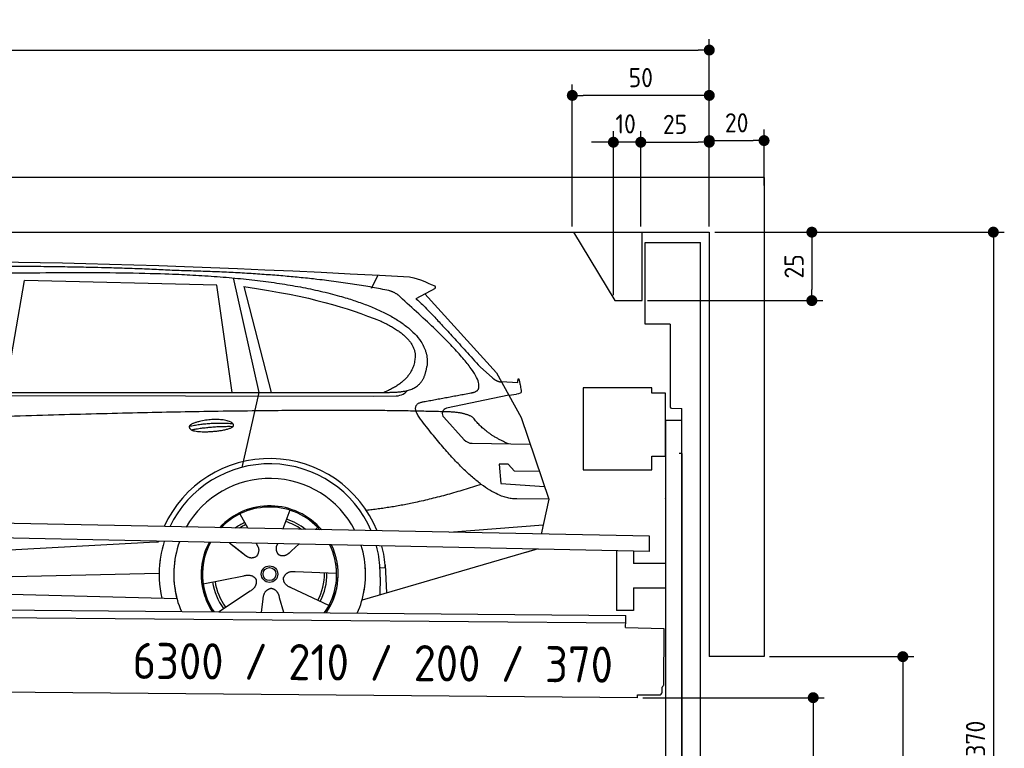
# Model space of a CAD drawing. Header units: millimetres. Extents: x -411 to 6777, y 0 to 6777.
# Tile 6 of 6: x 3183 to 6777, y 4115 to 6777. Entities that reach past the tile are written whole.
import ezdxf

# ---------------------------------------------------------------- set-up
doc = ezdxf.new("R2010")
doc.units = ezdxf.units.MM
doc.layers.add('4', color=3, linetype='Continuous')
for name, color, linetype, lineweight in [('car', 10, 'Continuous', 25), ('Freiraum', 7, 'Continuous', 25), ('Gebäude', 7, 'Continuous', 25), ('Logo', 7, 'Continuous', 25), ('Plattform', 7, 'Continuous', 25), ('Ständer vorne', 7, 'Continuous', 25), ('Tor', 200, 'Continuous', 25)]:
    doc.layers.add(name, color=color, linetype=linetype, lineweight=lineweight)
doc.styles.get("Standard").update_dxf_attribs({"font": 'ISOCP.SHX'})
doc.dimstyles.new('GEN-ISO', dxfattribs={"dimscale": 20, "dimtxt": 3.5, "dimasz": 2, "dimexe": 2, "dimexo": 1, "dimgap": 1.5, "dimtad": 1, "dimdec": 1, "dimlfac": 0.1, "dimdsep": 46, "dimtxsty": 'STANDARD', "dimblk": 'PUNKT', "dimcen": 2, "dimclrd": 256, "dimclre": 256, "dimclrt": 2, "dimadec": 0, "dimazin": 0, "dimtp": 0.1, "dimtm": 0.1, "dimtfac": 0.71, "dimtdec": 1, "dimtmove": 2, "dimatfit": 3, "dimldrblk": 'PUNKT', "dimfxl": 2, "dimtolj": 1, "dimarcsym": 0})

# ---------------------------------------------------------------- blocks, each defined once
blk = doc.blocks.new('PUNKT')
at = {"layer": '4', "color": 0, "linetype": 'ByBlock'}
blk.add_line((-0.5, 0), (-1, 0), dxfattribs=at)
at = {"layer": '4', "color": 0, "linetype": 'ByBlock', "const_width": 0.5}
blk.add_lwpolyline([(-0.25, 0, 1), (0.25, 0, 1)], format="xyb", close=True, dxfattribs=at)
blk = doc.blocks.new('*D68')
at = {"layer": '4', "lineweight": -2, "transparency": 16777216}
for p, q in [((5720, 6000.6), (6776.9, 6000.6)), ((6736.9, 5960.6), (6736.9, 2340)), ((6195.4, 2300), (6776.9, 2300))]:
    blk.add_line(p, q, dxfattribs=at)
at = {"layer": 'Defpoints', "color": 0, "transparency": 16777216}
for p in [(5700, 6000.6), (6175.4, 2300), (6736.9, 2300)]:
    blk.add_point(p, dxfattribs=at)
at = {"layer": '4', "lineweight": -2, "transparency": 16777216, "xscale": 40, "yscale": 40, "zscale": 40}
for p, rotation in [((6736.9, 6000.6), 90), ((6736.9, 2300), 270)]:
    blk.add_blockref('PUNKT', p, dxfattribs=dict(at, rotation=rotation))
at = {"layer": '4', "color": 2, "transparency": 16777216, "insert": (6671.9, 4150.3), "char_height": 70, "attachment_point": 5, "rotation": 90}
blk.add_mtext('370', dxfattribs=at)
blk = doc.blocks.new('*D70')
at = {"layer": '4', "lineweight": -2, "transparency": 16777216}
for p, q in [((5920, 4450), (6446.5, 4450)), ((6406.5, 4410), (6406.5, 2340)), ((6295.4, 2300), (6446.5, 2300))]:
    blk.add_line(p, q, dxfattribs=at)
at = {"layer": 'Defpoints', "color": 0, "transparency": 16777216}
for p in [(5900, 4450), (6275.4, 2300), (6406.5, 2300)]:
    blk.add_point(p, dxfattribs=at)
at = {"layer": '4', "lineweight": -2, "transparency": 16777216, "xscale": 40, "yscale": 40, "zscale": 40}
for p, rotation in [((6406.5, 4450), 90), ((6406.5, 2300), 270)]:
    blk.add_blockref('PUNKT', p, dxfattribs=dict(at, rotation=rotation))
at = {"layer": '4', "color": 2, "transparency": 16777216, "insert": (6341.5, 3375), "char_height": 70, "attachment_point": 5, "rotation": 90}
blk.add_mtext('H2', dxfattribs=at)
blk = doc.blocks.new('*D71')
at = {"layer": '4', "lineweight": -2, "transparency": 16777216}
for p, q in [((200, 6020.9), (200, 6705.8)), ((5700, 6170.9), (5700, 6705.8)), ((240, 6665.8), (5660, 6665.8))]:
    blk.add_line(p, q, dxfattribs=at)
at = {"layer": 'Defpoints', "color": 0, "transparency": 16777216}
for p in [(5700, 6665.8), (5700, 6150.9), (200, 6000.9)]:
    blk.add_point(p, dxfattribs=at)
at = {"layer": '4', "lineweight": -2, "transparency": 16777216, "xscale": 40, "yscale": 40, "zscale": 40, "rotation": 180}
blk.add_blockref('PUNKT', (200, 6665.8), dxfattribs=at)
at = {"layer": '4', "lineweight": -2, "transparency": 16777216, "xscale": 40, "yscale": 40, "zscale": 40}
blk.add_blockref('PUNKT', (5700, 6665.8), dxfattribs=at)
at = {"layer": '4', "color": 2, "transparency": 16777216, "insert": (2950, 6730.8), "char_height": 70, "attachment_point": 5}
blk.add_mtext('550', dxfattribs=at)
blk = doc.blocks.new('*D72')
at = {"layer": '4', "lineweight": -2, "transparency": 16777216}
for p, q in [((5457.5, 4300), (6119.3, 4300)), ((6079.3, 4260), (6079.3, 2340)), ((6099.3, 2300), (6119.3, 2300))]:
    blk.add_line(p, q, dxfattribs=at)
at = {"layer": 'Defpoints', "color": 0, "transparency": 16777216}
for p in [(5437.5, 4300), (6079.3, 2300), (6079.3, 2300)]:
    blk.add_point(p, dxfattribs=at)
at = {"layer": '4', "lineweight": -2, "transparency": 16777216, "xscale": 40, "yscale": 40, "zscale": 40}
for p, rotation in [((6079.3, 4300), 90), ((6079.3, 2300), 270)]:
    blk.add_blockref('PUNKT', p, dxfattribs=dict(at, rotation=rotation))
at = {"layer": '4', "color": 2, "transparency": 16777216, "insert": (6004.7, 3209.2), "char_height": 70, "attachment_point": 5, "rotation": 90}
blk.add_mtext('200', dxfattribs=at)
blk = doc.blocks.new('*D73')
at = {"layer": '4', "lineweight": -2, "transparency": 16777216}
for p, q in [((5450, 6020.9), (5450, 6369.1)), ((5700, 6020.9), (5700, 6369.1)), ((5490, 6329.1), (5660, 6329.1))]:
    blk.add_line(p, q, dxfattribs=at)
at = {"layer": 'Defpoints', "color": 0, "transparency": 16777216}
for p in [(5700, 6329.1), (5450, 6000.9), (5700, 6000.9)]:
    blk.add_point(p, dxfattribs=at)
at = {"layer": '4', "lineweight": -2, "transparency": 16777216, "xscale": 40, "yscale": 40, "zscale": 40, "rotation": 180}
blk.add_blockref('PUNKT', (5450, 6329.1), dxfattribs=at)
at = {"layer": '4', "lineweight": -2, "transparency": 16777216, "xscale": 40, "yscale": 40, "zscale": 40}
blk.add_blockref('PUNKT', (5700, 6329.1), dxfattribs=at)
at = {"layer": '4', "color": 2, "transparency": 16777216, "insert": (5575, 6394.2), "char_height": 70, "attachment_point": 5}
blk.add_mtext('25', dxfattribs=at)
blk = doc.blocks.new('*D74')
at = {"layer": '4', "lineweight": -2, "transparency": 16777216}
for p, q in [((5200, 6020.9), (5200, 6540.1)), ((5700, 6020.9), (5700, 6540.1)), ((5660, 6500.1), (5240, 6500.1))]:
    blk.add_line(p, q, dxfattribs=at)
at = {"layer": 'Defpoints', "color": 0, "transparency": 16777216}
for p in [(5200, 6500.1), (5200, 6000.9), (5700, 6000.9)]:
    blk.add_point(p, dxfattribs=at)
at = {"layer": '4', "lineweight": -2, "transparency": 16777216, "xscale": 40, "yscale": 40, "zscale": 40, "rotation": 180}
blk.add_blockref('PUNKT', (5200, 6500.1), dxfattribs=at)
at = {"layer": '4', "lineweight": -2, "transparency": 16777216, "xscale": 40, "yscale": 40, "zscale": 40}
blk.add_blockref('PUNKT', (5700, 6500.1), dxfattribs=at)
at = {"layer": '4', "color": 2, "transparency": 16777216, "insert": (5450, 6565.1), "char_height": 70, "attachment_point": 5}
blk.add_mtext('50', dxfattribs=at)
blk = doc.blocks.new('*D75')
at = {"layer": '4', "lineweight": -2, "transparency": 16777216}
for p, q in [((5720, 6000.6), (6114.4, 6000.6)), ((6074.4, 5960.6), (6074.4, 5790.6)), ((5474.9, 5750.6), (6114.4, 5750.6))]:
    blk.add_line(p, q, dxfattribs=at)
at = {"layer": 'Defpoints', "color": 0, "transparency": 16777216}
for p in [(5700, 6000.6), (5454.9, 5750.6), (6074.4, 5750.6)]:
    blk.add_point(p, dxfattribs=at)
at = {"layer": '4', "lineweight": -2, "transparency": 16777216, "xscale": 40, "yscale": 40, "zscale": 40}
for p, rotation in [((6074.4, 6000.6), 90), ((6074.4, 5750.6), 270)]:
    blk.add_blockref('PUNKT', p, dxfattribs=dict(at, rotation=rotation))
at = {"layer": '4', "color": 2, "transparency": 16777216, "insert": (6009.4, 5875.6), "char_height": 70, "attachment_point": 5, "rotation": 90}
blk.add_mtext('25', dxfattribs=at)
blk = doc.blocks.new('*D76')
at = {"layer": '4', "lineweight": -2, "transparency": 16777216}
for p, q in [((5350, 5770.9), (5350, 6369.1)), ((5450, 6020.9), (5450, 6369.1)), ((5310, 6329.1), (5270, 6329.1)), ((5450, 6329.1), (5350, 6329.1)), ((5490, 6329.1), (5530, 6329.1))]:
    blk.add_line(p, q, dxfattribs=at)
at = {"layer": 'Defpoints', "color": 0, "transparency": 16777216}
for p in [(5350, 6329.1), (5450, 6000.9), (5350, 5750.9)]:
    blk.add_point(p, dxfattribs=at)
at = {"layer": '4', "lineweight": -2, "transparency": 16777216, "xscale": 40, "yscale": 40, "zscale": 40}
blk.add_blockref('PUNKT', (5350, 6329.1), dxfattribs=at)
at = {"layer": '4', "lineweight": -2, "transparency": 16777216, "xscale": 40, "yscale": 40, "zscale": 40, "rotation": 180}
blk.add_blockref('PUNKT', (5450, 6329.1), dxfattribs=at)
at = {"layer": '4', "color": 2, "transparency": 16777216, "insert": (5394.7, 6396.1), "char_height": 70, "attachment_point": 5}
blk.add_mtext('10', dxfattribs=at)
blk = doc.blocks.new('Car')
at = {"layer": 'car'}
for p, q in [((3908.8, 5869.4), (4005.5, 5452.1)), ((4414.1, 5836.7), (4437.9, 5884.2)), ((3080, 5443.1), (3147, 5852.9)), ((3848.7, 5843), (3147, 5852.9)), ((3908.3, 5451.1), (3848.7, 5843)), ((3948.3, 5838.8), (4051.4, 5452.5)), ((4645.6, 5838.1), (4575.6, 5798.9)), ((4608.8, 5817.5), (4873.2, 5531.6)), ((4812.8, 5552.6), (4858.4, 5512.8)), ((4873.2, 5531.6), (4963.8, 5369.4)), ((4891, 5499.6), (4951.2, 5497.5)), ((1781.2, 5421.7), (4424.4, 5442.7)), ((1828.1, 5431), (4479.9, 5456.7)), ((4005.5, 5452.1), (3947.1, 5177.8)), ((4424.4, 5442.7), (4507.3, 5444.1)), ((4918.5, 5450.5), (4692.1, 5400.6)), ((4918.5, 5450.5), (4946.2, 5454.5)), ((4681.7, 5367.5), (4756.7, 5286.3)), ((4963.8, 5369.4), (5068.1, 5071.8)), ((4786, 5273.4), (4997.7, 5272.6)), ((4918.5, 5198.5), (4885.8, 5198.5)), ((4885.8, 5198.5), (4892.7, 5127)), ((4942.3, 5172.7), (4918.5, 5198.5)), ((5032.7, 5172.7), (4942.3, 5172.7)), ((4892.7, 5127), (5051.8, 5118.5)), ((5068.1, 5071.8), (4951.2, 5072.2)), ((5068.1, 5071.8), (5041.5, 4943.8)), ((3941, 5007.6), (3970.6, 4955.4)), ((4123.2, 5022.9), (4098.3, 4954)), ((4225.3, 4961.2), (4217.6, 4952.7)), ((4705.6, 4947.5), (5048.7, 4978.3)), ((3969.2, 4957.8), (3970.6, 4955.4)), ((1743.4, 4781.9), (3612.4, 4901.2)), ((3612.4, 4901.2), (3644.9, 4903.2)), ((3904.3, 4901.6), (3955.9, 4861.5)), ((3918.7, 4890.6), (3965.3, 4854.4)), ((4001.6, 4900.5), (4007.7, 4889.5)), ((4078.7, 4899.6), (4075, 4889.2)), ((4157.4, 4898.6), (4130.7, 4874.6)), ((5025.6, 4888.4), (4389.6, 4697)), ((5030.3, 4889.8), (4986.5, 4876.7)), ((4472.7, 4827.1), (4479.3, 4724)), ((1763.3, 4730), (3648.7, 4788.6)), ((3809.1, 4751.5), (3957.4, 4781.8)), ((4296.2, 4792.7), (4144.9, 4797.7)), ((4455, 4781.4), (4453.9, 4716.4)), ((4473.5, 4815.1), (4454.2, 4813.9)), ((1664.8, 4731.7), (3713.7, 4697)), ((3866.3, 4648.9), (3980.7, 4726.5)), ((4269, 4676.5), (4131.2, 4739.2)), ((4023.4, 4649), (4028.8, 4697.4)), ((4104.1, 4649), (4088.7, 4702.5))]:
    blk.add_line(p, q, dxfattribs=at)
for radius in [30.1, 23.6]:
    blk.add_circle((4051.2, 4788.7), radius, dxfattribs=at)
for centre, radius, start, end in [((4696.4, 5381), 20, 102.4358, 222.7473), ((4786.1, 5313.4), 40, 222.7473, 269.7861), ((4051.7, 4788.2), 422.7, 22.5487, 156.2143), ((4051.7, 4788.2), 403.4, 23.7263, 155.0367), ((4051.7, 4788.2), 350, 27.7494, 151.0136), ((4051.7, 4788.2), 250, 41.078, 137.685), ((4051.2, 4788.7), 245, 41.9641, 136.7989), ((4051.2, 4788.7), 209.6, 116.262, 127.1225), ((4051.2, 4788.7), 200.6, 116.1152, 123.6695), ((4051.2, 4788.7), 200.6, 55.0934, 73.5463), ((4051.2, 4788.7), 209.6, 51.6404, 73.3995), ((4051.7, 4788.2), 422.7, 164.0109, 164.2126), ((4051.7, 4788.2), 403.4, 163.2593, 179.9464), ((4051.7, 4788.2), 350, 160.7243, 195.1055), ((4051.7, 4788.2), 250, 152.8016, 213.8648), ((4051.2, 4788.7), 245, 152.3519, 188.7348), ((4051.7, 4788.2), 250, 326.1848, 25.8498), ((4051.7, 4788.2), 250, 326.1848, 25.8498), ((4051.2, 4788.7), 245, 0.9266, 26.2995), ((4051.7, 4788.2), 350, 344.8945, 17.9271), ((4051.7, 4788.2), 403.4, 3.6504, 15.3921), ((4051.7, 4788.2), 422.7, 3.6504, 14.6404), ((4051.7, 4788.2), 403.4, 173.0827, 193.1146), ((4051.7, 4788.2), 350, 172.1254, 203.4635), ((4051.7, 4788.2), 250, 169.2195, 213.8648), ((4051.2, 4788.7), 245, 169.1336, 214.8006), ((4051.2, 4788.7), 245, 325.2489, 9.5178), ((4051.7, 4788.2), 250, 326.1848, 9.4319), ((4051.7, 4788.2), 350, 336.586, 6.526), ((4051.7, 4788.2), 403.4, 359.0315, 5.5686), ((4051.2, 4788.7), 200.6, 332.1152, 1.5463), ((4051.2, 4788.7), 209.6, 332.262, 1.3995), ((4051.7, 4788.2), 422.7, 3.6504, 3.7403), ((4051.2, 4788.7), 209.6, 188.262, 217.3995), ((4051.2, 4788.7), 200.6, 188.1152, 217.5463)]:
    blk.add_arc(centre, radius, start, end, dxfattribs=at)
for points, degree in [([(2206.9, 5872.9), (2494, 5937.1), (3379.1, 5931.9), (4551.6, 5879.4)], 3), ([(3701.7, 5894.3), (3353.3, 5910.5), (2737.4, 5900.1)], 2), ([(4477.2, 5828.3), (4176.1, 5888.2), (3701.7, 5894.3)], 2), ([(4551.6, 5879.4), (4598.4, 5870.4), (4607.4, 5862.2), (4644.8, 5846.7)], 3), ([(3948.3, 5838.8), (4202.8, 5802.2), (4316.3, 5767.5), (4449.6, 5716.1)], 3), ([(4526.9, 5798), (4508.8, 5819.7), (4477.2, 5828.3)], 2), ([(4645.6, 5838.1), (4647.3, 5839.7), (4648, 5842.8), (4647.4, 5845.6), (4644.8, 5846.7)], 4), ([(4791.8, 5460), (4881, 5488.8), (4526.9, 5798)], 2), ([(4575.6, 5798.9), (4583.4, 5803.3), (4812.8, 5552.6)], 2), ([(4449.6, 5716.1), (4564.2, 5665.1), (4574.9, 5600.1)], 2), ([(4574.9, 5600.1), (4580.5, 5505.6), (4463.2, 5456.5)], 2), ([(4479.9, 5456.7), (4530, 5457.1), (4603, 5462.5), (4610.7, 5509.3), (4618.9, 5552.6)], 4), ([(4858.4, 5512.8), (4866.8, 5505.6), (4880, 5498), (4889.1, 5498), (4891, 5499.6)], 4), ([(4951.2, 5497.5), (4952.5, 5536.4), (4963.8, 5462.2)], 2), ([(4507.3, 5444.1), (4526.6, 5444.9), (4541.3, 5454), (4548.5, 5464.3)], 3), ([(4578.5, 5477.2), (4578.6, 5477.3), (4578.6, 5477.3), (4578.7, 5477.3)], 3), ([(4963.8, 5462.2), (4964.1, 5458.5), (4958.5, 5456.8), (4946.1, 5454.5)], 3), ([(4597.6, 5359.2), (4553.3, 5417.5), (4613.2, 5424.7)], 2), ([(4699.2, 5387), (3822.5, 5407.3), (1390.5, 5272.9)], 2), ([(4951.2, 5072.2), (4825.6, 5064), (4597.6, 5359.2)], 2), ([(4787, 5369.4), (4749.6, 5387.4), (4699.2, 5387)], 2), ([(4918.5, 5272.9), (4832.8, 5308), (4787, 5369.4)], 2), ([(3753.8, 5326.2), (3829.2, 5343.1), (3912.7, 5337.3)], 2), ([(3760.9, 5313.4), (3834.9, 5328), (3912.9, 5327.2)], 2), ([(4819.3, 5123.6), (4594.6, 5046.1), (4401.9, 5024.9)], 2), ([(3956.1, 4861.5), (3979.6, 4839.8), (4002.8, 4853.3)], 2), ([(3957.4, 4781.8), (3988.1, 4790.8), (4002.9, 4768.4)], 2), ([(4144.9, 4797.7), (4113.1, 4801.4), (4102.3, 4776.8)], 2), ([(3980.7, 4726.5), (4008.6, 4742.1), (4002.9, 4768.4)], 2), ([(4131.2, 4739.2), (4101.1, 4750), (4102.3, 4776.8)], 2), ([(4028.8, 4697.4), (4029.8, 4729.4), (4055.7, 4736.5)], 2), ([(4088.7, 4702.5), (4082.4, 4733.8), (4055.7, 4736.5)], 2)]:
    blk.add_open_spline(points, degree=degree, dxfattribs=at)
for points, degree, knots in [([(2376.6, 5860.7), (2403.2, 5863), (2542.6, 5866.1), (3563.8, 5895.6), (4184.1, 5894.8), (4641, 5726.4), (4618.9, 5552.6)], 4, [0.0821318, 0.0821318, 0.0821318, 0.0821318, 0.0821318, 0.258851, 0.508851, 1, 1, 1, 1, 1]), ([(4613.2, 5424.7), (4779.8, 5457.3), (4782.6, 5457.9), (4790.9, 5459.8), (4791.8, 5460)], 1, [0.1611508, 0.1611508, 1, 1.0196119, 1.078724, 1.0847856, 1.0847856]), ([(3760.9, 5313.4), (3737.4, 5329.7), (3782.8, 5345.5), (3865.5, 5365.7), (3958.4, 5332.6), (3896.4, 5308.8), (3787.4, 5301.6), (3765.9, 5310.4), (3760.9, 5313.4)], 5, [0, 0, 0, 0, 0, 0, 0.300106, 0.500106, 0.700106, 1, 1, 1, 1, 1, 1]), ([(4007.7, 4889.5), (4009.4, 4885.4), (4010.5, 4881.5), (4010.8, 4877.6), (4011.5, 4869), (4008.9, 4860.9), (4002.8, 4853.3)], 3, [0.2167758, 0.2167758, 0.2167758, 0.2167758, 0.4600873, 0.4600873, 0.4600873, 1, 1, 1, 1]), ([(4075, 4889.2), (4074.4, 4886.1), (4074.2, 4883.1), (4074.3, 4880.1), (4074.7, 4877.3), (4075.5, 4871.6), (4077.5, 4866.2), (4081.1, 4861.7), (4086.1, 4858.7)], 4, [0.3191838, 0.3191838, 0.3191838, 0.3191838, 0.3191838, 0.5438253, 0.5438253, 0.5438253, 0.5438253, 1, 1, 1, 1, 1]), ([(4130.7, 4874.6), (4130.7, 4874.6), (4130.7, 4874.6), (4130.7, 4874.6), (4130.7, 4874.6), (4121.7, 4864.7), (4111.1, 4854.7), (4096.9, 4852.2), (4086.1, 4858.7)], 4, [-0.000003, -0.000003, -0.000003, -0.000003, -0.000003, 0, 0, 0, 0, 1, 1, 1, 1, 1])]:
    blk.add_open_spline(points, degree=degree, knots=knots, dxfattribs=at)
blk = doc.blocks.new('*D82')
at = {"layer": '4', "lineweight": -2, "transparency": 16777216}
for p, q in [((5700, 6020.9), (5700, 6375.1)), ((5900, 6170.8), (5900, 6375.1)), ((5740, 6335.1), (5860, 6335.1))]:
    blk.add_line(p, q, dxfattribs=at)
at = {"layer": 'Defpoints', "color": 0, "transparency": 16777216}
for p in [(5900, 6335.1), (5900, 6150.8), (5700, 6000.9)]:
    blk.add_point(p, dxfattribs=at)
at = {"layer": '4', "lineweight": -2, "transparency": 16777216, "xscale": 40, "yscale": 40, "zscale": 40, "rotation": 180}
blk.add_blockref('PUNKT', (5700, 6335.1), dxfattribs=at)
at = {"layer": '4', "lineweight": -2, "transparency": 16777216, "xscale": 40, "yscale": 40, "zscale": 40}
blk.add_blockref('PUNKT', (5900, 6335.1), dxfattribs=at)
at = {"layer": '4', "color": 2, "transparency": 16777216, "insert": (5800, 6400.1), "char_height": 70, "attachment_point": 5}
blk.add_mtext('20', dxfattribs=at)
blk = doc.blocks.new('Plattform OG 6200 550')
at = {"layer": 'Plattform'}
for p, q in [((5482.3, 4889.6), (348.5, 4992)), ((5481.2, 4833.6), (347.5, 4941)), ((5481.2, 4833.6), (5482.3, 4889.5)), ((5361.5, 4836.1), (5361.5, 4618.3)), ((5423.5, 4834.7), (5423.5, 4790.8)), ((5539.9, 4790.8), (5423.5, 4790.8)), ((5423.5, 4700.8), (5423.5, 4618.3)), ((5423.5, 4700.8), (5539.9, 4700.8)), ((440.2, 4643.6), (5395, 4600.4)), ((446, 4616.5), (5394.8, 4573.4)), ((5423.5, 4618.3), (5361.5, 4618.3)), ((5395, 4595.2), (5395, 4600.4)), ((5394.7, 4556.2), (5394.9, 4580.2)), ((5394.9, 4580.2), (5395, 4595.2)), ((5394.7, 4556.2), (5534.1, 4553)), ((5534.1, 4553), (5532.3, 4344)), ((5437.5, 4300), (372.6, 4344.2)), ((5527.6, 4320.1), (5527.8, 4338.2)), ((5437.5, 4300), (5437.5, 4310.8)), ((5437.5, 4310.8), (5517.5, 4310.1))]:
    blk.add_line(p, q, dxfattribs=at)
for centre, radius, start, end in [((5517.6, 4320.1), 10, 269.5, 359.5), ((5526.2, 4344.1), 6.08, 284.5689, 358.9086)]:
    blk.add_arc(centre, radius, start, end, dxfattribs=at)
blk = doc.blocks.new('Ständer vorne ab 340')
at = {"layer": 'Ständer vorne'}
for p, q in [((5240, 5432), (5240, 5132)), ((5490, 5432), (5240, 5432)), ((5490, 5412), (5490, 5432)), ((5540, 5412), (5490, 5412)), ((5540, 5182), (5540, 5412)), ((5540.2, 5312), (5539.8, 5312)), ((5540, 5312), (5540, 2300)), ((5600, 5312), (5540, 5312)), ((5600, 2298.7), (5600, 5312)), ((5490, 5132), (5490, 5182)), ((5490, 5182), (5540, 5182)), ((5240, 5132), (5490, 5132)), ((5540, 5027.4), (5540, 5028.4)), ((5511.2, 2295), (5511.2, 2287)), ((5595.1, 2295), (5511.2, 2295)), ((5511.2, 2287), (5600, 2287)), ((5600, 2287), (5600, 2290))]:
    blk.add_line(p, q, dxfattribs=at)
blk = doc.blocks.new('Gebäude_370_GT210')
at = {"layer": 'Freiraum'}
blk.add_lwpolyline([(5204.9, 6000.6), (5354.9, 5750.6), (5454.9, 5750.6), (5454.9, 6000.6)], dxfattribs=at)
at = {"layer": 'Gebäude'}
for p, q in [((5900, 6200.6), (0, 6200.6)), ((5900, 6200.6), (5900, 4450)), ((200, 6000.6), (5700, 6000.6)), ((5700, 6000.6), (5700, 4450)), ((5900, 4450), (5700, 4450))]:
    blk.add_line(p, q, dxfattribs=at)
blk = doc.blocks.new('Tor ab 370 Gebäude')
at = {"layer": 'Tor'}
for p, q in [((5465.6, 5664.5), (5465.6, 5963)), ((5465.6, 5963), (5668, 5963)), ((5668, 2287), (5668, 5963)), ((5557, 5664.5), (5465.6, 5664.5)), ((5557, 5664.5), (5557, 5363)), ((5562, 5357.1), (5600, 5357)), ((5600, 5192), (5600, 5357)), ((5600, 5192), (5590, 5192)), ((5600, 5192), (5600, 2287)), ((5600, 2287), (5600, 5192)), ((5668, 2287), (5600, 2287))]:
    blk.add_line(p, q, dxfattribs=at)
blk.add_arc((5563, 5363), 6, 180, 260.4059, dxfattribs=at)

msp = doc.modelspace()

# ---------------------------------------------------------------- block references
msp.add_blockref('Gebäude_370_GT210', (0, 0))
at = {"layer": 'car', "rotation": 359.4752422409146}
msp.add_blockref('Car', (0, 0), dxfattribs=at)
at = {"layer": 'Plattform'}
msp.add_blockref('Plattform OG 6200 550', (0, 0), dxfattribs=at)
at = {"layer": 'Ständer vorne'}
msp.add_blockref('Ständer vorne ab 340', (0, 0), dxfattribs=at)
at = {"layer": 'Tor', "linetype": 'ByBlock'}
msp.add_blockref('Tor ab 370 Gebäude', (0, 0), dxfattribs=at)

# ---------------------------------------------------------------- texts
at = {"layer": 'Logo'}
msp.add_text('6300 / 210 / 200 / 370', height=132, rotation=359.52603, dxfattribs=at).set_placement((3594.66, 4369.02))

# ---------------------------------------------------------------- dimensions: what is measured, and where the dimension line sits
at = {"layer": '4'}
for base, p1, p2, override, picture, middle in [((5700, 6665.8), (200, 6000.88), (5700, 6150.88), {"dimtdec": 3, "dimtolj": 0}, '*D71', (2950, 6730.8)), ((5200, 6500.12), (5700, 6000.88), (5200, 6000.88), {"dimtdec": 3, "dimtolj": 0}, '*D74', (5450, 6565.12)), ((5700, 6329.15), (5449.99, 6000.88), (5700, 6000.88), {"dimtdec": 3, "dimtolj": 0}, '*D73', (5575, 6394.16)), ((5900, 6335.09), (5700, 6000.88), (5900, 6150.82), {"dimtol": 0, "dimlim": 0, "dimtp": 0.1, "dimtm": 0.1, "dimtfac": 0.71, "dimtdec": 3, "dimtolj": 0, "dimtzin": 8}, '*D82', (5800, 6400.1))]:
    dim = msp.add_linear_dim(base=base, p1=p1, p2=p2, dimstyle='GEN-ISO', override=override, dxfattribs=at)
    dim.commit()
    dim.dimension.update_dxf_attribs({"geometry": picture, "text_midpoint": middle})
dim = msp.add_linear_dim(base=(5350, 6329.15), p1=(5449.99, 6000.88), p2=(5350, 5750.88), dimstyle='GEN-ISO', override={"dimtdec": 3, "dimtolj": 0}, dxfattribs=at)
dim.commit()
dim.dimension.update_dxf_attribs({"geometry": '*D76', "text_midpoint": (5394.75, 6396.13), "dimtype": 160})
for base, p2, override, picture, middle in [((6074.39, 5750.63), (5454.94, 5750.63), {"dimtdec": 3, "dimtolj": 0}, '*D75', (6009.39, 5875.63)), ((6736.86, 2300), (6175.45, 2300), {"dimdec": 0, "dimtdec": 3, "dimtolj": 0}, '*D68', (6671.86, 4150.32))]:
    dim = msp.add_linear_dim(base=base, p1=(5700, 6000.63), p2=p2, angle=90, dimstyle='GEN-ISO', override=override, dxfattribs=at)
    dim.commit()
    dim.dimension.update_dxf_attribs({"geometry": picture, "text_midpoint": middle})
dim = msp.add_linear_dim(base=(6406.55, 2300), p1=(5900, 4450), p2=(6275.45, 2300), angle=90, text='H2', dimstyle='GEN-ISO', override={"dimdec": 0, "dimtdec": 3, "dimtolj": 0}, dxfattribs=at)
dim.commit()
dim.dimension.update_dxf_attribs({"geometry": '*D70', "text_midpoint": (6341.54, 3375)})
dim = msp.add_linear_dim(base=(6079.31, 2300), p1=(5437.5, 4299.97), p2=(6079.31, 2300), angle=90, dimstyle='GEN-ISO', override={"dimtdec": 3, "dimtolj": 0}, dxfattribs=at)
dim.commit()
dim.dimension.update_dxf_attribs({"geometry": '*D72', "text_midpoint": (6004.71, 3209.23), "dimtype": 160})

doc.saveas('drawing.dxf')
